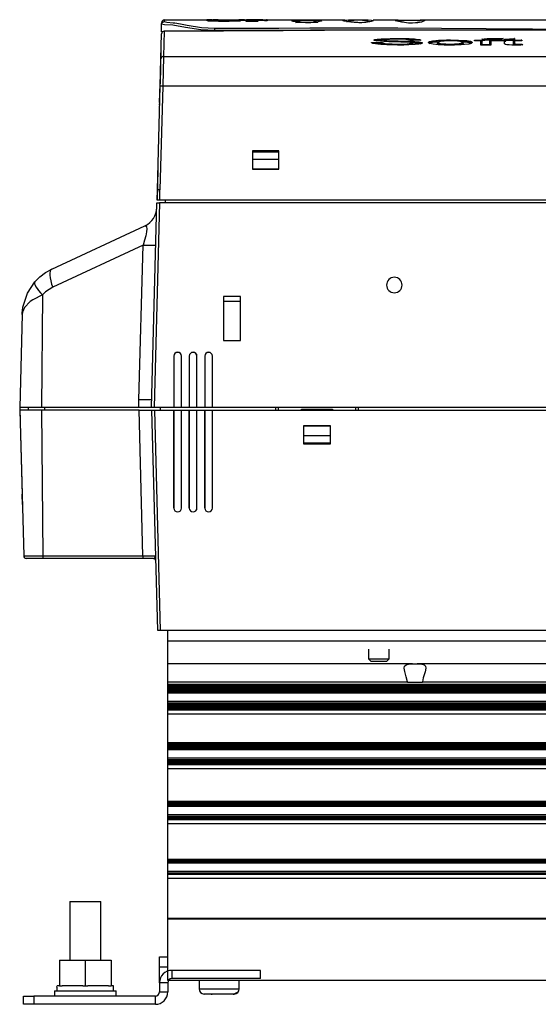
# Model space of a CAD drawing. Extents: x 462 to 898, y 200 to 700.
# Tile 5 of 13: x 683 to 784, y 200 to 391. Entities that reach past the tile are written whole.
import ezdxf

# ---------------------------------------------------------------- set-up
doc = ezdxf.new("R2010")
doc.units = 0
doc.header["$MEASUREMENT"] = 0
doc.layers.get('0').update_dxf_attribs({"linetype": 'CONTINUOUS'})

msp = doc.modelspace()

# ---------------------------------------------------------------- linework, layer by layer
at = {"color": 7, "linetype": 'CONTINUOUS'}
for p, q in [((710.33, 388.68), (710.37, 390.19)), ((710.37, 390.19), (710.38, 390.53)), ((710.88, 391.01), (719.13, 391.01)), ((719.13, 391.06), (719.55, 391.06)), ((719.3, 391), (719.3, 390.95)), ((719.31, 390.87), (719.31, 390.82)), ((719.31, 390.87), (719.36, 390.86)), ((719.36, 390.81), (719.31, 390.82)), ((719.36, 390.86), (719.36, 390.81)), ((719.36, 390.86), (719.55, 390.85)), ((719.55, 390.8), (719.36, 390.81)), ((719.53, 391.01), (719.45, 391.02)), ((719.55, 390.85), (719.55, 390.8)), ((719.55, 390.85), (720.27, 390.82)), ((720.27, 390.77), (719.55, 390.8)), ((719.77, 391.03), (719.66, 391.04)), ((719.87, 391.01), (719.73, 391.01)), ((719.75, 391.06), (719.86, 391.06)), ((719.75, 391.06), (719.75, 391.03)), ((719.77, 391.03), (719.77, 391.01)), ((719.86, 391.01), (719.77, 391.01)), ((719.86, 391.06), (719.86, 391.01)), ((719.98, 391.02), (719.87, 391.01)), ((720.12, 391.02), (719.98, 391.02)), ((720, 391.06), (720, 391.02)), ((720, 391.06), (720.16, 391.06)), ((720.16, 391.06), (720.47, 391.06)), ((720.27, 390.82), (720.27, 390.77)), ((720.27, 390.82), (721.4, 390.79)), ((721.4, 390.74), (720.27, 390.77)), ((720.33, 391), (720.51, 391.02)), ((720.33, 391), (720.33, 390.95)), ((720.51, 390.97), (720.33, 390.95)), ((720.47, 391.06), (720.47, 391.06)), ((721.03, 390.89), (720.48, 390.9)), ((720.51, 391.02), (720.51, 390.97)), ((720.51, 391.02), (720.6, 391.02)), ((720.6, 390.97), (720.51, 390.97)), ((720.6, 391.02), (720.6, 390.97)), ((720.6, 391.02), (720.74, 391.02)), ((720.7, 390.97), (720.6, 390.97)), ((720.7, 391), (720.7, 390.95)), ((720.7, 391), (720.83, 390.99)), ((720.83, 390.94), (720.7, 390.95)), ((720.83, 390.99), (720.83, 390.94)), ((720.92, 391.02), (720.98, 391.01)), ((721, 391.06), (721.34, 391.06)), ((721.34, 391.06), (721.34, 391.06)), ((721.34, 391.01), (721.34, 391.06)), ((721.34, 391.01), (721.34, 390.96)), ((721.34, 391.01), (725.26, 391.01)), ((721.4, 390.79), (721.4, 390.74)), ((721.4, 390.79), (722.58, 390.77)), ((722.58, 390.72), (721.4, 390.74)), ((723.29, 390.78), (722.12, 390.8)), ((723.18, 390.79), (722.3, 390.8)), ((722.38, 390.85), (723.18, 390.84)), ((722.58, 390.77), (722.58, 390.72)), ((722.58, 390.77), (723.05, 390.76)), ((723.05, 390.71), (722.58, 390.72)), ((723.05, 390.76), (723.05, 390.71)), ((723.18, 390.84), (723.18, 390.79)), ((723.18, 390.84), (724.65, 390.83)), ((724.65, 390.78), (723.18, 390.79)), ((723.45, 390.88), (723.2, 390.88)), ((723.37, 390.76), (723.37, 390.71)), ((723.77, 390.88), (723.45, 390.88)), ((723.46, 390.72), (723.46, 390.77)), ((724.56, 390.87), (723.77, 390.88)), ((725.3, 390.85), (724.56, 390.87)), ((724.65, 390.83), (724.65, 390.78)), ((724.8, 390.98), (724.8, 390.93)), ((725.14, 390.82), (725.14, 390.77)), ((725.49, 391.06), (726.86, 391.06)), ((725.49, 391.06), (725.95, 391.06)), ((725.52, 390.83), (725.52, 390.78)), ((725.63, 390.84), (725.63, 390.79)), ((726.41, 390.99), (726.41, 390.94)), ((726.71, 390.81), (726.71, 390.76)), ((726.71, 390.76), (726.71, 390.76)), ((727.01, 390.8), (727.01, 390.75)), ((727.01, 390.8), (727.66, 390.8)), ((727.66, 390.75), (727.01, 390.75)), ((727.88, 390.83), (727.52, 390.83)), ((727.66, 390.8), (727.66, 390.75)), ((727.66, 390.8), (728.44, 390.8)), ((728.44, 390.75), (727.66, 390.75)), ((728.38, 390.83), (727.88, 390.83)), ((728.44, 390.8), (728.44, 390.75)), ((728.93, 390.8), (728.93, 390.75)), ((729.11, 390.82), (729.1, 390.82)), ((729.11, 390.77), (729.11, 390.77)), ((729.25, 390.97), (729.25, 390.92)), ((729.25, 390.97), (729.66, 390.95)), ((729.66, 390.9), (729.25, 390.92)), ((729.65, 391.01), (730.05, 391.01)), ((729.66, 390.95), (729.66, 390.9)), ((730.05, 391.06), (730.77, 391.06)), ((730.88, 391.06), (730.88, 391.01)), ((730.88, 391.01), (745.92, 391.01)), ((730.88, 390.92), (730.88, 390.87)), ((735.68, 390.82), (735.87, 390.9)), ((745.62, 390.87), (745.66, 390.94)), ((751.41, 391.01), (756.16, 391.01)), ((760.93, 390.7), (760.88, 390.69)), ((760.94, 391.01), (870.23, 391.01)), ((710.22, 383.43), (710.34, 388.33)), ((710.33, 388.68), (710.47, 388.65)), ((710.84, 388.82), (710.72, 383.91)), ((870.25, 389.01), (749.15, 389.01)), ((751.12, 386.65), (753.22, 386.65)), ((753.04, 386.45), (751.33, 386.45)), ((753.04, 386.43), (753.04, 386.45)), ((753.04, 386.38), (753.04, 386.43)), ((753.51, 386.91), (753.51, 386.91)), ((753.51, 386.86), (753.51, 386.91)), ((753.94, 386.82), (753.94, 386.82)), ((760.72, 387.06), (758.62, 387.06)), ((760.7, 387.06), (758.64, 387.06)), ((758.71, 386.67), (758.71, 386.67)), ((759.11, 386.34), (759.11, 386.34)), ((759.11, 386.29), (759.11, 386.34)), ((763.71, 386.76), (763.71, 386.83)), ((763.71, 386.83), (763.71, 386.83)), ((763.71, 386.76), (763.91, 386.78)), ((763.93, 386.45), (763.93, 386.45)), ((763.93, 386.4), (763.93, 386.45)), ((768.91, 386.41), (768.91, 386.46)), ((768.91, 386.46), (768.91, 386.46)), ((771.1, 386.94), (771.1, 387.11)), ((771.1, 387.11), (772.35, 387.11)), ((772.35, 386.94), (771.1, 386.94)), ((772.37, 386.94), (771.12, 386.94)), ((772.35, 386.14), (772.35, 386.94)), ((772.55, 386.91), (772.46, 386.91)), ((772.53, 386.84), (772.55, 386.84)), ((772.55, 386.97), (772.55, 386.89)), ((772.55, 386.89), (772.55, 386.91)), ((772.55, 386.84), (772.55, 386.89)), ((772.55, 386.76), (772.55, 386.15)), ((772.71, 387.1), (772.71, 387.1)), ((772.71, 387.1), (772.71, 387.09)), ((772.71, 387.04), (772.71, 387.09)), ((774.1, 386.89), (774.1, 386.96)), ((774.19, 386.91), (774.1, 386.91)), ((774.1, 386.91), (774.1, 386.89)), ((774.1, 386.84), (774.1, 386.89)), ((774.1, 386.84), (774.12, 386.84)), ((774.1, 386.15), (774.1, 386.76)), ((775.84, 386.94), (774.28, 386.94)), ((774.3, 387.16), (774.3, 387.11)), ((774.3, 387.11), (775.86, 387.11)), ((774.3, 386.94), (774.3, 386.14)), ((775.86, 386.94), (774.3, 386.94)), ((775.86, 387.11), (775.86, 386.94)), ((775.87, 386.94), (775.87, 387.11)), ((775.87, 387.11), (776.95, 387.11)), ((776.95, 386.94), (775.87, 386.94)), ((776.97, 386.94), (775.88, 386.94)), ((776.65, 387.4), (776.37, 387.25)), ((776.95, 387.3), (778.91, 387.39)), ((776.95, 387.11), (776.95, 387.3)), ((776.95, 386.44), (776.95, 386.94)), ((777.15, 386.91), (777.07, 386.91)), ((777.13, 386.84), (777.15, 386.84)), ((778.71, 387.18), (777.15, 387.1)), ((777.15, 387.04), (778.71, 387.11)), ((777.15, 387.1), (777.15, 387.09)), ((777.15, 387.09), (777.15, 386.89)), ((777.15, 386.89), (777.15, 386.91)), ((777.15, 386.84), (777.15, 386.89)), ((778.71, 387.16), (778.71, 387.18)), ((778.71, 386.89), (778.71, 387.16)), ((778.8, 386.91), (778.71, 386.91)), ((778.71, 386.91), (778.71, 386.89)), ((778.71, 386.84), (778.71, 386.89)), ((778.71, 386.84), (778.73, 386.84)), ((778.71, 386.24), (778.71, 386.76)), ((780.29, 386.94), (778.89, 386.94)), ((778.91, 387.39), (778.91, 387.11)), ((778.91, 387.11), (780.31, 387.11)), ((780.31, 386.94), (778.91, 386.94)), ((778.91, 386.94), (778.91, 386.44)), ((780.29, 386.34), (780.49, 386.15)), ((780.31, 387.11), (780.31, 386.94)), ((710.24, 385.15), (710.06, 378.58)), ((710.26, 385.15), (710.24, 385.15)), ((774.3, 386.14), (772.35, 386.14)), ((774.28, 386.15), (772.37, 386.15)), ((778.71, 386.19), (778.71, 386.24)), ((710.08, 378.14), (710.22, 383.43)), ((710.72, 383.91), (710.58, 378.14)), ((710.72, 383.91), (870.39, 383.91)), ((709.55, 358.01), (710.08, 378.14)), ((709.97, 375.01), (710.06, 378.58)), ((710.58, 378.14), (710.05, 358.01)), ((710.06, 378.58), (710.09, 378.58)), ((870.52, 378.14), (710.58, 378.14)), ((710, 375.01), (709.97, 375.01)), ((709.98, 374.53), (710, 375.01)), ((728, 365.61), (728, 362.01)), ((733.1, 365.61), (728, 365.61)), ((728, 365.41), (733.1, 365.41)), ((732.85, 365.41), (732.85, 365.61)), ((733.1, 362.01), (733.1, 365.61)), ((733.1, 363.91), (728, 363.91)), ((709.66, 362.01), (709.5, 356.01)), ((728, 362.11), (733.1, 362.11)), ((728, 362.01), (733.1, 362.01)), ((732.85, 362.01), (732.85, 362.11)), ((709.5, 356.01), (709.55, 358.01)), ((710.05, 356.01), (710.05, 358.01)), ((710.05, 356.01), (709.5, 356.01)), ((871.05, 356.01), (710.05, 356.01)), ((711.12, 355.51), (711.12, 356.01)), ((708.42, 315.71), (709.46, 355.51)), ((709.96, 355.51), (708.92, 315.71)), ((709.46, 355.51), (709.96, 355.51)), ((871.14, 355.51), (709.96, 355.51)), ((689.05, 342.61), (707.13, 351.03)), ((706.76, 347.26), (689.23, 339.09)), ((705.97, 317.21), (706.76, 347.26)), ((687.25, 337.6), (687.03, 315.71)), ((722.41, 337.27), (722.41, 328.77)), ((725.71, 337.27), (722.41, 337.27)), ((725.71, 328.77), (725.71, 337.27)), ((722.41, 336.41), (725.71, 336.41)), ((683.28, 333.8), (682.81, 315.71)), ((722.41, 328.77), (725.71, 328.77)), ((712.74, 325.71), (712.73, 325.71)), ((712.73, 325.71), (712.73, 315.71)), ((712.74, 325.71), (712.74, 315.71)), ((714.22, 325.71), (714.23, 325.71)), ((714.22, 315.71), (714.22, 325.71)), ((714.23, 315.71), (714.23, 325.71)), ((715.74, 325.71), (715.73, 325.71)), ((715.73, 325.71), (715.73, 315.71)), ((715.74, 325.71), (715.74, 315.71)), ((717.22, 325.71), (717.23, 325.71)), ((717.22, 315.71), (717.22, 325.71)), ((717.23, 315.71), (717.23, 325.71)), ((718.74, 325.71), (718.73, 325.71)), ((718.73, 325.71), (718.73, 315.71)), ((718.74, 325.71), (718.74, 315.71)), ((720.22, 325.71), (720.23, 325.71)), ((720.22, 315.71), (720.22, 325.71)), ((720.23, 315.71), (720.23, 325.71)), ((682.81, 315.71), (682.88, 312.91)), ((687.03, 315.71), (682.81, 315.71)), ((684.45, 315.71), (684.45, 315.21)), ((705.96, 315.71), (687.03, 315.71)), ((687.65, 315.71), (687.65, 315.21)), ((705.96, 315.71), (705.97, 317.21)), ((708.42, 315.71), (705.96, 315.71)), ((706.98, 317.21), (705.97, 317.21)), ((707.78, 317.21), (706.98, 317.21)), ((708.28, 317.21), (707.78, 317.21)), ((708.46, 317.21), (708.28, 317.21)), ((708.92, 315.71), (708.42, 315.71)), ((712.73, 315.71), (708.92, 315.71)), ((710.09, 315.71), (710.08, 315.21)), ((712.73, 315.71), (712.74, 315.71)), ((714.22, 315.71), (712.74, 315.71)), ((714.22, 315.71), (714.23, 315.71)), ((715.73, 315.71), (714.23, 315.71)), ((715.73, 315.71), (715.74, 315.71)), ((717.22, 315.71), (715.74, 315.71)), ((717.22, 315.71), (717.23, 315.71)), ((718.73, 315.71), (717.23, 315.71)), ((718.73, 315.71), (718.74, 315.71)), ((720.22, 315.71), (718.74, 315.71)), ((720.22, 315.71), (720.23, 315.71)), ((860.87, 315.71), (720.23, 315.71)), ((732.55, 315.21), (732.55, 315.71)), ((733.07, 315.21), (733.06, 315.71)), ((748.04, 315.71), (748.03, 315.21)), ((748.56, 315.71), (748.55, 315.21)), ((687.04, 315.21), (682.85, 315.21)), ((682.85, 315.21), (683.59, 286.9)), ((706, 315.21), (687.04, 315.21)), ((687.04, 315.21), (687.33, 286.9)), ((706, 315.21), (708.48, 315.21)), ((706.74, 286.9), (706, 315.21)), ((708.48, 315.21), (708.98, 315.21)), ((709.6, 272.41), (708.48, 315.21)), ((708.98, 315.21), (712.73, 315.21)), ((708.98, 315.21), (710.1, 272.41)), ((712.74, 315.21), (712.73, 315.21)), ((712.73, 296.21), (712.73, 315.21)), ((712.74, 315.21), (714.22, 315.21)), ((712.74, 315.21), (712.74, 296.21)), ((714.23, 315.21), (714.22, 315.21)), ((714.22, 296.21), (714.22, 315.21)), ((714.23, 315.21), (715.73, 315.21)), ((714.23, 296.21), (714.23, 315.21)), ((715.74, 315.21), (715.73, 315.21)), ((715.73, 296.21), (715.73, 315.21)), ((715.74, 315.21), (717.22, 315.21)), ((715.74, 315.21), (715.74, 296.21)), ((717.23, 315.21), (717.22, 315.21)), ((717.22, 296.21), (717.22, 315.21)), ((717.23, 315.21), (718.73, 315.21)), ((717.23, 296.21), (717.23, 315.21)), ((718.74, 315.21), (718.73, 315.21)), ((718.73, 296.21), (718.73, 315.21)), ((718.74, 315.21), (720.22, 315.21)), ((718.74, 315.21), (718.74, 296.21)), ((720.23, 315.21), (720.22, 315.21)), ((720.22, 296.21), (720.22, 315.21)), ((720.23, 315.21), (860.87, 315.21)), ((720.23, 296.21), (720.23, 315.21)), ((737.55, 315.21), (737.55, 315.41)), ((737.55, 315.41), (743.55, 315.41)), ((743.55, 315.41), (743.55, 315.21)), ((682.88, 312.91), (682.91, 312.91)), ((682.91, 312.91), (683.28, 298.9)), ((738, 308.61), (738, 312.21)), ((738, 312.21), (743.1, 312.21)), ((743.1, 312.11), (738, 312.11)), ((743.1, 312.21), (743.1, 308.61)), ((738, 310.31), (743.1, 310.31)), ((743.1, 308.81), (738, 308.81)), ((743.1, 308.61), (738, 308.61)), ((683.33, 296.91), (683.28, 298.9)), ((712.74, 296.21), (712.73, 296.21)), ((714.22, 296.21), (714.23, 296.21)), ((715.74, 296.21), (715.73, 296.21)), ((717.22, 296.21), (717.23, 296.21)), ((718.74, 296.21), (718.73, 296.21)), ((720.22, 296.21), (720.23, 296.21)), ((683.59, 286.9), (687.33, 286.9)), ((687.33, 286.9), (706.74, 286.9)), ((687.51, 286.41), (684.09, 286.41)), ((706.93, 286.41), (687.51, 286.41)), ((708.75, 286.41), (706.93, 286.41)), ((710.1, 272.41), (709.6, 272.41)), ((871, 272.41), (710.1, 272.41)), ((711.55, 270.41), (711.55, 272.41)), ((711.55, 265.95), (711.55, 270.41)), ((711.55, 270.41), (869.55, 270.41)), ((750.55, 268.78), (750.55, 266.91)), ((754.55, 266.91), (754.55, 268.78)), ((711.55, 262.45), (711.55, 265.95)), ((759.09, 265.95), (711.55, 265.95)), ((750.55, 266.91), (754.55, 266.91)), ((750.55, 266.91), (751.05, 266.41)), ((754.05, 266.41), (751.05, 266.41)), ((754.05, 266.41), (754.55, 266.91)), ((839.09, 265.95), (760.01, 265.95)), ((711.55, 261.93), (711.55, 262.45)), ((711.55, 262.45), (758.08, 262.45)), ((758.09, 262.41), (758.08, 262.45)), ((758.09, 262.41), (761.01, 262.41)), ((761.02, 262.45), (761.01, 262.41)), ((761.02, 262.45), (838.08, 262.45)), ((711.55, 261.76), (711.55, 261.93)), ((869.55, 261.93), (711.55, 261.93)), ((711.55, 261.6), (711.55, 261.76)), ((869.55, 261.76), (711.55, 261.76)), ((711.55, 261.42), (711.55, 261.58)), ((869.55, 261.58), (711.55, 261.58)), ((711.55, 261.25), (711.55, 261.41)), ((869.55, 261.41), (711.55, 261.41)), ((711.55, 261.07), (711.55, 261.23)), ((869.55, 261.23), (711.55, 261.23)), ((711.55, 260.9), (711.55, 261.06)), ((869.55, 261.06), (711.55, 261.06)), ((711.55, 260.72), (711.55, 260.88)), ((869.55, 260.88), (711.55, 260.88)), ((711.55, 260.55), (711.55, 260.71)), ((869.55, 260.71), (711.55, 260.71)), ((711.55, 260.29), (711.55, 260.53)), ((869.55, 260.53), (711.55, 260.53)), ((711.55, 260.23), (711.55, 260.29)), ((869.55, 260.29), (711.55, 260.29)), ((711.55, 258.64), (711.55, 260.23)), ((869.55, 260.23), (711.55, 260.23)), ((711.55, 258.35), (711.55, 258.64)), ((869.55, 258.64), (711.55, 258.64)), ((711.55, 258.21), (711.55, 258.36)), ((711.55, 258.35), (869.55, 258.35)), ((711.55, 258.21), (869.55, 258.21)), ((711.55, 258.03), (711.55, 258.19)), ((711.55, 258.03), (869.55, 258.03)), ((711.55, 257.86), (711.55, 258.02)), ((711.55, 257.86), (869.55, 257.86)), ((711.55, 257.68), (711.55, 257.84)), ((711.55, 257.68), (869.55, 257.68)), ((711.55, 257.51), (711.55, 257.67)), ((711.55, 257.51), (869.55, 257.51)), ((711.55, 257.33), (711.55, 257.49)), ((711.55, 257.33), (869.55, 257.33)), ((711.55, 257.16), (711.55, 257.32)), ((711.55, 257.03), (711.55, 257.16)), ((711.55, 257.16), (869.55, 257.16)), ((711.55, 256.19), (711.55, 257.03)), ((711.55, 257.03), (869.55, 257.03)), ((711.55, 250.58), (711.55, 256.19)), ((869.55, 256.19), (711.55, 256.19)), ((711.55, 250.42), (711.55, 250.58)), ((869.55, 250.58), (711.55, 250.58)), ((711.55, 250.25), (711.55, 250.41)), ((869.55, 250.41), (711.55, 250.41)), ((711.55, 250.07), (711.55, 250.23)), ((869.55, 250.23), (711.55, 250.23)), ((711.55, 249.9), (711.55, 250.06)), ((869.55, 250.06), (711.55, 250.06)), ((711.55, 249.72), (711.55, 249.88)), ((869.55, 249.88), (711.55, 249.88)), ((711.55, 249.55), (711.55, 249.71)), ((869.55, 249.71), (711.55, 249.71)), ((711.55, 249.29), (711.55, 249.53)), ((869.55, 249.53), (711.55, 249.53)), ((711.55, 249.23), (711.55, 249.29)), ((869.55, 249.29), (711.55, 249.29)), ((711.55, 247.64), (711.55, 249.23)), ((869.55, 249.23), (711.55, 249.23)), ((711.55, 247.35), (711.55, 247.64)), ((869.55, 247.64), (711.55, 247.64)), ((711.55, 247.21), (711.55, 247.36)), ((711.55, 247.35), (869.55, 247.35)), ((711.55, 247.21), (869.55, 247.21)), ((711.55, 247.03), (711.55, 247.19)), ((711.55, 247.03), (869.55, 247.03)), ((711.55, 246.86), (711.55, 247.02)), ((711.55, 246.86), (869.55, 246.86)), ((711.55, 246.68), (711.55, 246.84)), ((711.55, 246.68), (869.55, 246.68)), ((711.55, 246.51), (711.55, 246.67)), ((711.55, 246.37), (711.55, 246.51)), ((711.55, 246.51), (869.55, 246.51)), ((711.55, 245.54), (711.55, 246.37)), ((711.55, 246.37), (869.55, 246.37)), ((711.55, 239.27), (711.55, 245.54)), ((869.55, 245.54), (711.55, 245.54)), ((711.55, 239.27), (711.55, 239.23)), ((711.55, 239.27), (869.55, 239.27)), ((711.55, 239.06), (711.55, 239.23)), ((869.55, 239.23), (711.55, 239.23)), ((711.55, 238.9), (711.55, 239.06)), ((869.55, 239.06), (711.55, 239.06)), ((711.55, 238.72), (711.55, 238.88)), ((869.55, 238.88), (711.55, 238.88)), ((711.55, 238.55), (711.55, 238.71)), ((869.55, 238.71), (711.55, 238.71)), ((711.55, 238.29), (711.55, 238.53)), ((869.55, 238.53), (711.55, 238.53)), ((711.55, 238.23), (711.55, 238.29)), ((869.55, 238.29), (711.55, 238.29)), ((711.55, 236.64), (711.55, 238.23)), ((869.55, 238.23), (711.55, 238.23)), ((711.55, 236.35), (711.55, 236.64)), ((869.55, 236.64), (711.55, 236.64)), ((711.55, 236.21), (711.55, 236.36)), ((711.55, 236.35), (869.55, 236.35)), ((711.55, 236.21), (869.55, 236.21)), ((711.55, 236.03), (711.55, 236.19)), ((711.55, 236.03), (869.55, 236.03)), ((711.55, 235.86), (711.55, 236.02)), ((711.55, 235.71), (711.55, 235.86)), ((711.55, 235.86), (869.55, 235.86)), ((711.55, 234.88), (711.55, 235.71)), ((711.55, 235.71), (869.55, 235.71)), ((711.55, 228.01), (711.55, 234.88)), ((869.55, 234.88), (711.55, 234.88)), ((711.55, 227.88), (711.55, 228.01)), ((711.55, 228.01), (869.55, 228.01)), ((711.55, 227.71), (711.55, 227.88)), ((869.55, 227.88), (711.55, 227.88)), ((711.55, 227.55), (711.55, 227.71)), ((869.55, 227.71), (711.55, 227.71)), ((711.55, 227.29), (711.55, 227.53)), ((869.55, 227.53), (711.55, 227.53)), ((711.55, 227.23), (711.55, 227.29)), ((869.55, 227.29), (711.55, 227.29)), ((711.55, 225.64), (711.55, 227.23)), ((869.55, 227.23), (711.55, 227.23)), ((711.55, 225.35), (711.55, 225.64)), ((869.55, 225.64), (711.55, 225.64)), ((711.55, 225.21), (711.55, 225.36)), ((711.55, 225.35), (869.55, 225.35)), ((711.55, 225.06), (711.55, 225.21)), ((711.55, 225.21), (869.55, 225.21)), ((711.55, 224.22), (711.55, 225.06)), ((711.55, 225.06), (869.55, 225.06)), ((711.55, 216.57), (711.55, 224.22)), ((869.55, 224.22), (711.55, 224.22)), ((692.55, 219.81), (698.55, 219.81)), ((692.55, 219.81), (692.55, 208.41)), ((698.55, 208.41), (698.55, 219.81)), ((711.55, 216.41), (711.55, 216.57)), ((711.55, 216.57), (869.55, 216.57)), ((711.55, 216.41), (869.55, 216.41)), ((711.55, 204.41), (711.55, 216.41)), ((709.95, 207.01), (709.95, 209.01)), ((709.95, 209.01), (711.55, 209.01)), ((690.55, 208.41), (695.55, 208.41)), ((690.55, 208.41), (690.55, 203.41)), ((695.55, 208.41), (700.55, 208.41)), ((695.55, 208.41), (695.55, 203.41)), ((700.55, 208.41), (700.55, 203.41)), ((709.95, 204.01), (709.95, 207.01)), ((711.55, 207.01), (709.95, 207.01)), ((729.55, 206.41), (712.35, 206.41)), ((712.35, 206.41), (712.35, 204.81)), ((729.55, 204.81), (712.35, 204.81)), ((729.55, 204.81), (729.55, 206.41)), ((690.05, 203.11), (690.06, 203.41)), ((690.05, 203.11), (690.05, 202.41)), ((690.55, 203.41), (690.06, 203.41)), ((690.55, 203.41), (691.07, 203.41)), ((695.04, 203.41), (691.07, 203.41)), ((695.04, 203.41), (695.55, 203.41)), ((695.55, 203.41), (696.07, 203.41)), ((700.04, 203.41), (696.07, 203.41)), ((700.04, 203.41), (700.55, 203.41)), ((701.05, 203.41), (700.55, 203.41)), ((701.05, 202.41), (701.05, 203.41)), ((709.95, 204.01), (709.95, 202.21)), ((711.55, 204.01), (709.95, 204.01)), ((869.55, 204.41), (711.55, 204.41)), ((711.55, 204.01), (711.55, 202.21)), ((717.65, 204.41), (717.65, 202.81)), ((717.65, 202.81), (720.8, 202.81)), ((720.8, 202.81), (725.45, 202.81)), ((725.45, 202.81), (725.45, 204.41)), ((683.55, 201.41), (685.55, 201.41)), ((683.55, 199.81), (683.55, 201.41)), ((709.15, 201.41), (685.55, 201.41)), ((685.55, 201.41), (685.55, 199.81)), ((689.55, 202.41), (695.55, 202.41)), ((689.55, 202.41), (689.55, 201.41)), ((695.55, 202.41), (701.55, 202.41)), ((701.55, 201.41), (701.55, 202.41)), ((709.15, 199.81), (709.15, 201.41)), ((709.95, 202.21), (711.55, 202.21)), ((724.26, 201.81), (718.65, 201.81)), ((718.65, 201.81), (718.65, 201.81)), ((719.97, 201.81), (719.93, 201.81)), ((719.97, 201.81), (720.15, 201.81)), ((720.17, 201.81), (720.15, 201.81)), ((724.26, 201.81), (724.45, 201.81)), ((725.08, 202.04), (724.89, 202.04)), ((685.55, 199.81), (683.55, 199.81)), ((709.15, 199.81), (685.55, 199.81))]:
    msp.add_line(p, q, dxfattribs=at)
at = {"color": 7, "linetype": 'CONTINUOUS', "flags": 128}
for points in [[(710.37, 390.19), (710.38, 390.29), (710.41, 390.38), (710.46, 390.46), (710.52, 390.54), (710.59, 390.6), (710.68, 390.64), (710.77, 390.67), (710.87, 390.68)], [(720.68, 388.95), (718, 389.1), (715.03, 389.56), (712.56, 389.97), (710.93, 390.09), (710.37, 390.19)], [(710.88, 391.01), (710.87, 390.91), (710.87, 390.68)], [(710.87, 390.68), (711.4, 390.57), (712.63, 390.48), (712.81, 390.47), (712.81, 390.47)], [(712.81, 390.47), (712.81, 390.47), (712.94, 390.46), (714.03, 390.28), (715.3, 390.02), (718.12, 389.55), (720.67, 389.39)], [(719.1, 391.02), (719.22, 391), (719.3, 391)], [(719.1, 390.97), (719.14, 390.97), (719.3, 390.98)], [(719.3, 390.95), (719.1, 390.96), (719.1, 390.97)], [(719.66, 391.04), (719.41, 391.03), (719.21, 391.03), (719.17, 391.02)], [(719.3, 391), (719.52, 391), (719.64, 391), (719.79, 391), (719.81, 391)], [(719.81, 390.95), (719.67, 390.95), (719.54, 390.95), (719.4, 390.95), (719.3, 390.95)], [(719.45, 390.88), (719.34, 390.88), (719.31, 390.87)], [(719.45, 391.02), (719.52, 391.02), (719.6, 391.03), (719.73, 391.03), (719.77, 391.03)], [(719.5, 391.06), (719.51, 391.06), (719.75, 391.06)], [(719.86, 391.06), (719.62, 391.06), (719.55, 391.06)], [(720.12, 390.95), (720.03, 390.95), (719.92, 390.95), (719.81, 390.95)], [(719.86, 391.06), (719.98, 391.06), (720, 391.06)], [(720.33, 390.95), (720.18, 390.95), (720.12, 390.95)], [(720.33, 391.06), (720.61, 391.06), (720.87, 391.06), (721.07, 391.06)], [(720.65, 391.03), (720.52, 391.03), (720.4, 391.03), (720.33, 391.03)], [(720.47, 391.06), (720.64, 391.06), (720.77, 391.06), (720.87, 391.06), (720.96, 391.06), (721, 391.06)], [(721.13, 391.03), (720.91, 391.03), (720.8, 391.03), (720.66, 391.03), (720.65, 391.03)], [(720.98, 391.01), (720.96, 391.01), (720.81, 391), (720.7, 391)], [(720.83, 390.99), (721.1, 391), (721.29, 391.01), (721.34, 391.01)], [(721.34, 390.96), (721.31, 390.96), (721.22, 390.95), (720.96, 390.94), (720.83, 390.94)], [(721.07, 391.06), (721.31, 391.06), (721.34, 391.06)], [(721.34, 391.01), (721.24, 391.02), (721.13, 391.03)], [(723.05, 390.76), (723.2, 390.76), (723.35, 390.76), (723.37, 390.76)], [(723.37, 390.71), (723.23, 390.71), (723.08, 390.71), (723.05, 390.71)], [(723.37, 390.76), (723.42, 390.76), (723.45, 390.77), (723.46, 390.77), (723.46, 390.77)], [(723.46, 390.72), (723.46, 390.72), (723.44, 390.72), (723.4, 390.71), (723.37, 390.71)], [(724.65, 390.83), (724.86, 390.82), (725.09, 390.82), (725.14, 390.82)], [(725.14, 390.77), (724.92, 390.77), (724.7, 390.77), (724.65, 390.78)], [(724.8, 391.03), (725.03, 391.05), (725.49, 391.06)], [(725.95, 391.03), (725.35, 391.02), (724.97, 391), (724.8, 390.98)], [(724.8, 390.98), (724.86, 390.97), (724.93, 390.97), (725, 390.97), (725.08, 390.97), (725.17, 390.97), (725.31, 390.97), (725.52, 390.97), (726.06, 390.98), (726.41, 390.99)], [(726.41, 390.94), (725.54, 390.92), (725.28, 390.92), (725.17, 390.92), (725.06, 390.92), (724.98, 390.92), (724.9, 390.92), (724.83, 390.93), (724.8, 390.93)], [(725.14, 390.82), (725.38, 390.83), (725.52, 390.83)], [(725.52, 390.78), (725.32, 390.78), (725.14, 390.77)], [(725.52, 390.83), (725.6, 390.83), (725.63, 390.84)], [(725.63, 390.79), (725.6, 390.78), (725.52, 390.78)], [(725.95, 391.06), (726.43, 391.05), (726.34, 391.04), (726.07, 391.03), (725.95, 391.03)], [(726.41, 390.99), (726.96, 391), (727.3, 391), (727.69, 391), (728.02, 391), (728.42, 390.99), (728.89, 390.98), (729.25, 390.97)], [(729.25, 390.92), (728.72, 390.94), (728.38, 390.94), (727.95, 390.95), (727.61, 390.95), (727.27, 390.95), (726.89, 390.94), (726.41, 390.94)], [(726.77, 390.82), (726.71, 390.81), (726.71, 390.81)], [(726.71, 390.81), (726.74, 390.8), (726.78, 390.8), (726.86, 390.8), (727.01, 390.8)], [(727.01, 390.75), (726.86, 390.75), (726.79, 390.75), (726.74, 390.75), (726.71, 390.76)], [(727.08, 390.83), (726.83, 390.82), (726.77, 390.82)], [(729.42, 391.06), (729.04, 391.06), (728.73, 391.06), (728.39, 391.06), (728.08, 391.06), (727.71, 391.06), (727.24, 391.06), (726.86, 391.06)], [(727.52, 390.83), (727.19, 390.83), (727.08, 390.83)], [(728.95, 390.83), (728.68, 390.83), (728.38, 390.83)], [(728.44, 390.8), (728.6, 390.8), (728.75, 390.8), (728.87, 390.8), (728.93, 390.8)], [(728.93, 390.75), (728.83, 390.75), (728.69, 390.75), (728.53, 390.75), (728.44, 390.75)], [(728.93, 390.8), (729.08, 390.81), (729.11, 390.82)], [(729.11, 390.77), (729.05, 390.76), (728.93, 390.75)], [(728.95, 390.78), (729.05, 390.77), (729.11, 390.77)], [(730.05, 391.06), (729.55, 391.06), (729.42, 391.06)], [(729.87, 391), (729.54, 391.02), (729.46, 391.03), (729.58, 391.04), (729.87, 391.05)], [(729.66, 390.95), (730.37, 390.92), (730.52, 390.92), (730.62, 390.91), (730.66, 390.91), (730.71, 390.91), (730.74, 390.91), (730.77, 390.91), (730.8, 390.91), (730.83, 390.92), (730.87, 390.92), (730.88, 390.92)], [(730.88, 390.87), (730.86, 390.87), (730.83, 390.87), (730.81, 390.86), (730.77, 390.86), (730.75, 390.86), (730.71, 390.86), (730.68, 390.86), (730.62, 390.86), (730.48, 390.87), (730.05, 390.88), (729.66, 390.9)], [(729.87, 391.05), (730.42, 391.05), (730.74, 391.06), (730.88, 391.06)], [(730.88, 390.92), (730.75, 390.95), (730.48, 390.97), (729.87, 391)], [(730.88, 391.01), (730.74, 391.01), (730.42, 391), (729.98, 391)], [(730.88, 391.06), (730.83, 391.06), (730.77, 391.06)], [(738.28, 390.47), (738.28, 390.47), (737.99, 390.49), (737.65, 390.53), (737.21, 390.59), (736.59, 390.64), (735.91, 390.73), (735.68, 390.82)], [(735.87, 390.9), (735.95, 390.93), (736.56, 390.97), (737, 390.98), (737.69, 390.99), (738.08, 390.99), (738.39, 391), (738.72, 391), (739.01, 390.99), (739.4, 390.99), (739.95, 390.98), (740.53, 390.97), (740.9, 390.95), (741.32, 390.88), (741.32, 390.88)], [(736.67, 390.64), (736.4, 390.67), (736.12, 390.71), (736.11, 390.71)], [(740.7, 390.51), (736.37, 390.53), (740.64, 390.61), (740.3, 390.73), (739.56, 390.88), (739.15, 390.93), (738.87, 390.95), (738.67, 390.96), (738.51, 390.96), (738.44, 390.96), (738.22, 390.95), (737.94, 390.93), (737.43, 390.86), (737.09, 390.8), (736.6, 390.68), (736.37, 390.53)], [(739.33, 390.46), (739.33, 390.46), (739.26, 390.46), (738.8, 390.45), (738.39, 390.46), (738.28, 390.47), (738.28, 390.47)], [(741.32, 390.88), (741.41, 390.79), (741.05, 390.68), (740.32, 390.59), (739.73, 390.5), (739.33, 390.46), (739.33, 390.46), (739.33, 390.46)], [(740.99, 390.69), (740.95, 390.68), (740.74, 390.65), (740.41, 390.61), (739.9, 390.55), (739.45, 390.49), (739.4, 390.49)], [(751.39, 390.93), (751.45, 390.83), (751.08, 390.69), (750.69, 390.62), (750.04, 390.54), (749.65, 390.5), (749.09, 390.46), (748.67, 390.46), (748.28, 390.49), (747.89, 390.53), (747.59, 390.56), (747.18, 390.6), (746.3, 390.7), (745.81, 390.8), (745.62, 390.87), (745.62, 390.87)], [(745.66, 390.94), (746.18, 390.99), (746.65, 391.01), (747.44, 391.01), (747.86, 391.01), (748.21, 391.01), (748.52, 391.01), (748.84, 391.01), (749.2, 391.01), (749.67, 391.01), (750.47, 391.01), (751.09, 390.98), (751.38, 390.93), (751.39, 390.93)], [(750.74, 390.55), (750.69, 390.65), (750.45, 390.74), (749.96, 390.84), (749.35, 390.93), (749.01, 390.96), (748.76, 390.97), (748.59, 390.98), (748.53, 390.98), (748.36, 390.97), (748.31, 390.97), (748.06, 390.96), (747.76, 390.93), (747.16, 390.85), (746.79, 390.78), (746.36, 390.65), (746.33, 390.58), (746.33, 390.58)], [(749.33, 390.49), (749.18, 390.48), (748.79, 390.47), (748.44, 390.49), (748.11, 390.51), (747.78, 390.54), (747.46, 390.58), (747.11, 390.61), (746.8, 390.64), (746.67, 390.66)], [(761.2, 390.75), (760.81, 390.61), (760.11, 390.47), (759.68, 390.43), (759.09, 390.4), (758.71, 390.4), (758.37, 390.42), (758.28, 390.42), (757.93, 390.45), (757.55, 390.49), (756.96, 390.58), (756.38, 390.68), (756.02, 390.76), (755.74, 390.86)], [(756.16, 391.01), (756.84, 391), (757.22, 390.98), (757.74, 390.97), (758.08, 390.96), (758.49, 390.96), (758.85, 390.96), (759.24, 390.97), (759.73, 390.98), (760.54, 391.01), (760.94, 391.01), (760.94, 391.01)], [(756.16, 391.01), (756.24, 391.01), (756.32, 391), (756.4, 390.98), (756.48, 390.96), (756.56, 390.92), (756.63, 390.89), (756.71, 390.84), (756.77, 390.79)], [(760.33, 390.79), (760.01, 390.83), (759.39, 390.89), (759.04, 390.91), (758.76, 390.92), (758.58, 390.93), (758.51, 390.93), (758.31, 390.92), (758.22, 390.92), (757.97, 390.91), (757.6, 390.88), (757.31, 390.86), (756.77, 390.79)], [(760.33, 390.79), (760.4, 390.84), (760.47, 390.89), (760.54, 390.92), (760.62, 390.96), (760.7, 390.98), (760.78, 391), (760.86, 391.01), (760.94, 391.01)], [(760.94, 391.01), (760.94, 391.01), (761.49, 390.97), (761.44, 390.84), (761.2, 390.75)], [(722.37, 388.85), (722.21, 388.84), (716.44, 388.82), (710.84, 388.82)], [(722.3, 388.85), (716.53, 388.83), (710.84, 388.83)], [(710.84, 388.82), (710.84, 388.82), (710.84, 388.82), (710.84, 388.82)], [(720.67, 389.39), (726.94, 389.4), (733.13, 389.42), (739.16, 389.45), (747.76, 389.47), (756.23, 389.46), (764.73, 389.43), (773.39, 389.36), (782.37, 389.29), (791.52, 389.23), (800.79, 389.2), (810.13, 389.18), (819.91, 389.18), (829.65, 389.2), (839.3, 389.23), (854, 389.31), (857.64, 389.33), (861.25, 389.34), (864.9, 389.36), (868.63, 389.38)], [(720.68, 388.95), (720.68, 389.02), (720.68, 389.09), (720.68, 389.15), (720.68, 389.21), (720.68, 389.27), (720.67, 389.32), (720.67, 389.36), (720.67, 389.39)], [(760.54, 389.01), (756.89, 389.03), (748.13, 389.03), (739.25, 389), (733.2, 388.98), (726.98, 388.95), (720.68, 388.95)], [(749.15, 389.01), (746.17, 389.01), (742.02, 388.99), (738.15, 388.97), (733.99, 388.93), (730.23, 388.9), (726.29, 388.87), (722.37, 388.85)], [(756.41, 386.13), (754.21, 386.16), (752.91, 386.23), (752.35, 386.29), (751.47, 386.44), (751.14, 386.59), (751.12, 386.65)], [(751.6, 387.1), (751.74, 387.19), (752.22, 387.27), (752.99, 387.34), (753.29, 387.36), (754.74, 387.4), (756.01, 387.41)], [(753.5, 386.83), (752.86, 386.86), (752.13, 386.94), (751.71, 387.02), (751.6, 387.1)], [(753.92, 387.18), (753.38, 387.16), (753.11, 387.14), (752.38, 387.07), (751.93, 386.99), (751.91, 386.98)], [(752.03, 386.96), (752.6, 387.04), (753.27, 387.08)], [(753.22, 386.65), (753.22, 386.65), (753.19, 386.64), (753.12, 386.6), (753.08, 386.55), (753.05, 386.5), (753.04, 386.45)], [(756.34, 386.13), (756.17, 386.13), (755.09, 386.15), (754.09, 386.2), (753.54, 386.26), (753.19, 386.35), (753.04, 386.43)], [(753.22, 386.65), (753.38, 386.54), (753.71, 386.46), (754.21, 386.4), (755.15, 386.35), (756.18, 386.33), (756.34, 386.33)], [(757.74, 386.69), (756.81, 386.72), (755.63, 386.75), (754.51, 386.79), (753.5, 386.83)], [(753.71, 387.11), (753.7, 387.11), (753.66, 387.1), (753.6, 387.08), (753.55, 387.03), (753.52, 386.98), (753.51, 386.91)], [(753.94, 386.82), (753.94, 386.82), (753.87, 386.83), (753.67, 386.85), (753.56, 386.87), (753.51, 386.9), (753.51, 386.91)], [(756.07, 387.26), (755.41, 387.25), (754.63, 387.23), (754.44, 387.22), (753.96, 387.18), (753.76, 387.15), (753.71, 387.11)], [(753.71, 387.11), (753.71, 387.1), (753.75, 387.07), (753.85, 387.05), (754.02, 387.03), (754.08, 387.02)], [(754.08, 387.02), (754.07, 387.02), (754.06, 387.02), (754.02, 386.99), (753.98, 386.95), (753.95, 386.89), (753.94, 386.82)], [(754.08, 387.02), (754.86, 386.98), (756.32, 386.94), (758.41, 386.88), (758.79, 386.87)], [(756.01, 387.21), (756.01, 387.28), (756.01, 387.34), (756.01, 387.38), (756.01, 387.41), (756.01, 387.41), (756.01, 387.41)], [(756.01, 387.41), (756.07, 387.41), (758.4, 387.38), (759.49, 387.32), (759.77, 387.29), (760.41, 387.2), (760.69, 387.09), (760.72, 387.06)], [(758.62, 387.06), (758.49, 387.12), (758.22, 387.18), (757.8, 387.22), (757.04, 387.25), (756.31, 387.26), (756.07, 387.26)], [(756.34, 386.33), (757.36, 386.34), (758.05, 386.38), (758.46, 386.41), (758.78, 386.47), (758.91, 386.54)], [(759.11, 386.34), (759.11, 386.34), (758.97, 386.27), (758.61, 386.22), (758.15, 386.18), (757.41, 386.14), (756.34, 386.13)], [(756.34, 386.33), (756.34, 386.33), (756.34, 386.33), (756.34, 386.3), (756.34, 386.26), (756.34, 386.2), (756.34, 386.13)], [(761.02, 386.55), (760.86, 386.43), (760.29, 386.31), (759.59, 386.24), (758.36, 386.16), (756.91, 386.13), (756.41, 386.13)], [(758.91, 386.54), (758.9, 386.55), (758.81, 386.6), (758.59, 386.63), (758.1, 386.67), (757.74, 386.69)], [(759.88, 387.06), (759.62, 387.09), (759.36, 387.12), (758.32, 387.18), (758.19, 387.18)], [(758.54, 387.09), (759.12, 387.07), (759.3, 387.06)], [(758.79, 386.87), (758.79, 386.86), (758.78, 386.86), (758.76, 386.84), (758.74, 386.79), (758.72, 386.73), (758.71, 386.67)], [(760.82, 386.35), (760.82, 386.35), (760.71, 386.44), (760.22, 386.55), (759.39, 386.63), (758.71, 386.67)], [(758.71, 386.6), (759.55, 386.55), (760.25, 386.48), (760.71, 386.39), (760.79, 386.32)], [(758.79, 386.87), (759.5, 386.83), (760.38, 386.75), (760.9, 386.64), (761.02, 386.56), (761.02, 386.55)], [(759.11, 386.34), (759.1, 386.41), (759.06, 386.46), (759.01, 386.51), (758.95, 386.53), (758.92, 386.54), (758.91, 386.54)], [(760.7, 387.05), (760.72, 387.06), (760.72, 387.06)], [(762.17, 386.65), (762.19, 386.7), (762.36, 386.82), (762.95, 386.96), (763.58, 387.03)], [(766.43, 386.13), (765.2, 386.14), (764.03, 386.2), (763.1, 386.3), (762.44, 386.44), (762.3, 386.5), (762.17, 386.65)], [(763.71, 386.83), (763.12, 386.76), (762.55, 386.62), (762.39, 386.51), (762.37, 386.45), (762.37, 386.45)], [(762.37, 386.4), (762.44, 386.5), (762.99, 386.68), (763.71, 386.76)], [(763.58, 387.03), (764.15, 387.07), (764.91, 387.1), (765.67, 387.12), (766.43, 387.12)], [(763.71, 386.83), (763.7, 386.89), (763.67, 386.95), (763.64, 387), (763.6, 387.02), (763.58, 387.02), (763.58, 387.03)], [(765.05, 386.9), (764.98, 386.9), (764.25, 386.87), (763.71, 386.83), (763.71, 386.83), (763.71, 386.83)], [(763.93, 386.45), (763.94, 386.52), (763.97, 386.58), (764.02, 386.62), (764.09, 386.65), (764.12, 386.65), (764.13, 386.65)], [(766.42, 386.13), (766.25, 386.13), (765.5, 386.15), (764.85, 386.19), (764.68, 386.21), (764.24, 386.27), (763.95, 386.4), (763.93, 386.45)], [(766.42, 386.95), (765.86, 386.94), (765.2, 386.92), (764.69, 386.87), (764.28, 386.78), (764.13, 386.65)], [(764.13, 386.65), (764.15, 386.6), (764.42, 386.47), (764.83, 386.4), (764.98, 386.39), (765.58, 386.35), (766.26, 386.33), (766.42, 386.33)], [(766.43, 387.12), (766.43, 387.12), (766.43, 387.12), (766.43, 387.09), (766.42, 387.05), (766.42, 386.99), (766.42, 386.92)], [(768.71, 386.66), (768.71, 386.66), (768.58, 386.77), (768.3, 386.84), (767.81, 386.9), (767.43, 386.93), (766.79, 386.95), (766.42, 386.95)], [(766.42, 386.33), (767.26, 386.35), (767.86, 386.39), (768.17, 386.43), (768.55, 386.51), (768.71, 386.66)], [(768.91, 386.46), (768.91, 386.45), (768.74, 386.32), (768.34, 386.23), (767.99, 386.19), (767.34, 386.15), (766.42, 386.13)], [(766.42, 386.33), (766.42, 386.33), (766.42, 386.33), (766.42, 386.3), (766.42, 386.26), (766.42, 386.2), (766.42, 386.13)], [(766.43, 387.12), (768, 387.1), (769.13, 387.04), (769.62, 386.99), (770.33, 386.87), (770.66, 386.7), (770.66, 386.66)], [(770.66, 386.66), (770.66, 386.66), (770.48, 386.47), (770.02, 386.34), (769.2, 386.24), (768.55, 386.19), (767.23, 386.13), (766.43, 386.13)], [(770.46, 386.46), (770.46, 386.46), (770.46, 386.5), (770.14, 386.67), (769.47, 386.79), (769.01, 386.84), (767.93, 386.9), (767.83, 386.9)], [(768.47, 386.8), (768.95, 386.78), (769.76, 386.69), (770.28, 386.57), (770.46, 386.41)], [(768.71, 386.66), (768.72, 386.66), (768.75, 386.65), (768.81, 386.63), (768.86, 386.58), (768.9, 386.52), (768.91, 386.46)], [(771.1, 387.11), (771.11, 387.11), (771.14, 387.1), (771.22, 387.06), (771.27, 387.01), (771.29, 386.96), (771.3, 386.94)], [(771.1, 386.94), (771.11, 386.94), (771.12, 386.93)], [(772.35, 387.11), (772.35, 387.11), (772.38, 387.1), (772.46, 387.06), (772.51, 387.01), (772.53, 386.96), (772.55, 386.91)], [(772.35, 386.94), (772.35, 386.94), (772.42, 386.93), (772.48, 386.9), (772.52, 386.85), (772.54, 386.81), (772.55, 386.76)], [(772.53, 387.29), (772.54, 387.3), (773, 387.35), (773.57, 387.39), (774.36, 387.41), (775.05, 387.41)], [(772.71, 387.1), (772.7, 387.16), (772.67, 387.22), (772.62, 387.26), (772.56, 387.29), (772.54, 387.29), (772.53, 387.29)], [(772.71, 387.09), (772.71, 387.09), (772.63, 387.07), (772.58, 387.04), (772.55, 387), (772.55, 386.97)], [(772.55, 386.92), (772.55, 386.95), (772.58, 386.98), (772.62, 387.01), (772.71, 387.04)], [(774.12, 387.2), (773.66, 387.19), (773.14, 387.16), (772.71, 387.1), (772.71, 387.1), (772.71, 387.1)], [(772.71, 387.04), (773.11, 387.09), (773.7, 387.13), (774.21, 387.14)], [(774.1, 386.91), (774.12, 386.96), (774.14, 387.01), (774.19, 387.06), (774.27, 387.1), (774.3, 387.11), (774.3, 387.11)], [(774.3, 386.94), (774.3, 386.94), (774.24, 386.93), (774.17, 386.9), (774.13, 386.85), (774.11, 386.81), (774.1, 386.76)], [(775.3, 387.26), (775.04, 387.26), (774.69, 387.25), (774.5, 387.24), (774.35, 387.21), (774.23, 387.17), (774.11, 387)], [(775.33, 387.26), (774.99, 387.25), (774.71, 387.25), (774.53, 387.24), (774.43, 387.22), (774.33, 387.19), (774.3, 387.16)], [(775.05, 387.41), (775.23, 387.41), (775.76, 387.41), (776.12, 387.41), (776.47, 387.4), (776.65, 387.4)], [(776.37, 387.25), (775.97, 387.25), (775.75, 387.25), (775.53, 387.26), (775.33, 387.26)], [(775.67, 386.94), (775.67, 386.96), (775.7, 387.01), (775.75, 387.06), (775.82, 387.1), (775.86, 387.11), (775.86, 387.11)], [(775.86, 386.94), (775.86, 386.94), (775.84, 386.93)], [(775.87, 387.11), (775.87, 387.11), (775.9, 387.1), (775.98, 387.06), (776.03, 387.01), (776.05, 386.96), (776.06, 386.94)], [(775.88, 386.93), (775.87, 386.94), (775.87, 386.94)], [(776.95, 387.3), (776.96, 387.3), (777.02, 387.28), (777.07, 387.25), (777.12, 387.21), (777.14, 387.15), (777.15, 387.1)], [(776.95, 387.11), (776.96, 387.11), (776.99, 387.1), (777.07, 387.06), (777.12, 387.01), (777.14, 386.96), (777.15, 386.91)], [(777.15, 386.76), (777.15, 386.81), (777.13, 386.85), (777.09, 386.9), (777.02, 386.93), (776.96, 386.94), (776.95, 386.94)], [(779.17, 386.13), (778.39, 386.13), (777.82, 386.16), (777.37, 386.2), (777.12, 386.25), (776.97, 386.37), (776.95, 386.44)], [(778.91, 387.39), (778.91, 387.39), (778.85, 387.38), (778.77, 387.32), (778.73, 387.26), (778.72, 387.22), (778.71, 387.18)], [(778.91, 387.11), (778.91, 387.11), (778.88, 387.1), (778.8, 387.06), (778.75, 387.01), (778.72, 386.96), (778.71, 386.91)], [(778.91, 386.94), (778.91, 386.94), (778.84, 386.93), (778.78, 386.9), (778.74, 386.85), (778.72, 386.81), (778.71, 386.76)], [(778.71, 386.24), (778.72, 386.31), (778.75, 386.36), (778.8, 386.41), (778.87, 386.43), (778.87, 386.43), (778.91, 386.44)], [(778.91, 386.44), (778.91, 386.43), (778.93, 386.39), (778.95, 386.36), (779, 386.35), (779.02, 386.35), (779.11, 386.34), (779.23, 386.33), (779.5, 386.33)], [(779.5, 386.33), (779.62, 386.33), (779.79, 386.33), (779.95, 386.33), (780.11, 386.33), (780.29, 386.34)], [(779.5, 386.13), (779.5, 386.2), (779.5, 386.26), (779.5, 386.3), (779.5, 386.33), (779.5, 386.33), (779.5, 386.33)], [(780.11, 386.13), (780.12, 386.19), (780.15, 386.24), (780.19, 386.29), (780.26, 386.33), (780.28, 386.34), (780.29, 386.34)], [(780.31, 387.11), (780.31, 387.11), (780.28, 387.1), (780.2, 387.06), (780.15, 387.01), (780.12, 386.96), (780.12, 386.94)], [(780.31, 386.94), (780.31, 386.94), (780.29, 386.93)], [(772.35, 386.14), (772.35, 386.14), (772.37, 386.14)], [(774.3, 386.14), (774.3, 386.14), (774.28, 386.14)], [(779.14, 386.14), (778.99, 386.14), (778.85, 386.15), (778.83, 386.15), (778.76, 386.16), (778.73, 386.19), (778.71, 386.23), (778.71, 386.24)], [(780.49, 386.15), (780.09, 386.14), (780.07, 386.14), (779.75, 386.13), (779.46, 386.13), (779.17, 386.13)], [(710.72, 383.91), (710.62, 383.9), (710.53, 383.88), (710.44, 383.83), (710.37, 383.77), (710.3, 383.7), (710.26, 383.62), (710.23, 383.52), (710.22, 383.43)], [(710.58, 378.14), (710.48, 378.14), (710.39, 378.14), (710.3, 378.14), (710.22, 378.14), (710.16, 378.14), (710.12, 378.14), (710.09, 378.14), (710.08, 378.14)], [(710.05, 358.01), (709.86, 358.01), (709.7, 358.01), (709.59, 358.01), (709.55, 358.01)], [(707.13, 351.03), (707.33, 351.04), (707.45, 350.84), (707.48, 350.44), (707.42, 349.86), (707.28, 349.11), (707.06, 348.24), (706.76, 347.26)], [(706.76, 347.26), (707.29, 347.25), (707.77, 347.24), (708.2, 347.24), (708.56, 347.24), (708.86, 347.24), (709.07, 347.24), (709.2, 347.25), (709.24, 347.26)], [(685.75, 340.12), (686.73, 341.1), (687.84, 341.93), (689.05, 342.61)], [(689.05, 342.61), (688.87, 342.45), (688.74, 342.2), (688.67, 341.84), (688.66, 341.41), (688.72, 340.89), (688.83, 340.33), (689, 339.72), (689.23, 339.09)], [(683.28, 333.8), (683.28, 333.82), (683.29, 333.87), (683.29, 333.95), (683.3, 334.14), (683.34, 334.6), (683.42, 335.22), (684.31, 337.96), (685.75, 340.12)], [(685.75, 340.12), (685.69, 339.98), (685.7, 339.77), (685.79, 339.5), (685.96, 339.19), (686.19, 338.83), (686.49, 338.44), (686.84, 338.02), (687.25, 337.6)], [(689.23, 339.09), (688.5, 338.68), (687.84, 338.18), (687.25, 337.6)], [(687.25, 337.6), (685.34, 336.62), (684.87, 336.3), (683.75, 335.16), (683.35, 334.28), (683.28, 333.81), (683.28, 333.8)], [(687.51, 286.41), (687.48, 286.42), (687.44, 286.45), (687.41, 286.49), (687.38, 286.55), (687.36, 286.63), (687.34, 286.71), (687.33, 286.8), (687.33, 286.9)], [(706.93, 286.41), (706.89, 286.42), (706.86, 286.45), (706.83, 286.49), (706.8, 286.55), (706.77, 286.63), (706.76, 286.71), (706.74, 286.8), (706.74, 286.9)], [(706.74, 286.9), (707.43, 286.9), (708.04, 286.9), (708.55, 286.9), (708.92, 286.9), (709.15, 286.9), (709.22, 286.9)], [(708.75, 286.41), (708.99, 286.49), (709.19, 286.73), (709.22, 286.86), (709.22, 286.9), (709.22, 286.9)], [(758.08, 262.45), (757.87, 263.42), (757.57, 264.43), (757.45, 265.1), (757.54, 265.51), (757.86, 265.78), (758.33, 265.9), (758.92, 265.95), (759.09, 265.95)], [(759.09, 265.95), (759.4, 265.96), (759.7, 265.96), (760.01, 265.95)], [(760.01, 265.95), (760.29, 265.94), (760.9, 265.88), (761.33, 265.74), (761.58, 265.48), (761.65, 265.11), (761.53, 264.41), (761.17, 263.22), (761.02, 262.45)], [(724.89, 202.04), (724.8, 201.98), (724.63, 201.88), (724.3, 201.81), (724.26, 201.81)], [(724.45, 201.81), (724.61, 201.83), (724.82, 201.88), (725.08, 202.04)]]:
    msp.add_lwpolyline(points, dxfattribs=at)
at = {"color": 7, "linetype": 'CONTINUOUS'}
for centre, radius, start, end in [((710.88, 390.51), 0.5, 90, 178.5), ((720.75, 384.57), 6.45, 88.5153, 90.1226), ((710.84, 388.32), 0.5, 89.9863, 178.4879), ((710.84, 388.32), 0.5, 90.0546, 178.5002), ((705.44, 354.66), 4, 295, 358.5), ((755.55, 339.52), 1.5, 0, 180), ((755.55, 339.52), 1.5, 360, 180), ((755.55, 339.52), 1.5, 180, 0), ((713.48, 325.71), 0.75, 0, 180), ((713.48, 325.71), 0.741, 0, 180), ((716.48, 325.71), 0.75, 0, 180), ((716.48, 325.71), 0.741, 0, 180), ((719.48, 325.71), 0.75, 0, 180), ((719.48, 325.71), 0.741, 0, 180), ((713.48, 296.21), 0.75, 180, 0), ((713.48, 296.21), 0.741, 180, 0), ((716.48, 296.21), 0.75, 180, 0), ((716.48, 296.21), 0.741, 180, 0), ((719.48, 296.21), 0.75, 180, 0), ((719.48, 296.21), 0.741, 180, 0), ((684.09, 286.91), 0.5, 181.5, 270), ((708.75, 285.91), 0.5, 1.5, 90), ((712.35, 204.01), 2.4, 90, 180), ((712.35, 204.01), 0.8, 90, 180), ((718.65, 202.81), 1, 180, 270), ((724.45, 202.81), 1, 270, 0), ((709.15, 202.21), 2.4, 270, 0), ((709.15, 202.21), 0.8, 270, 0)]:
    msp.add_arc(centre, radius, start, end, dxfattribs=at)

doc.saveas('drawing.dxf')
